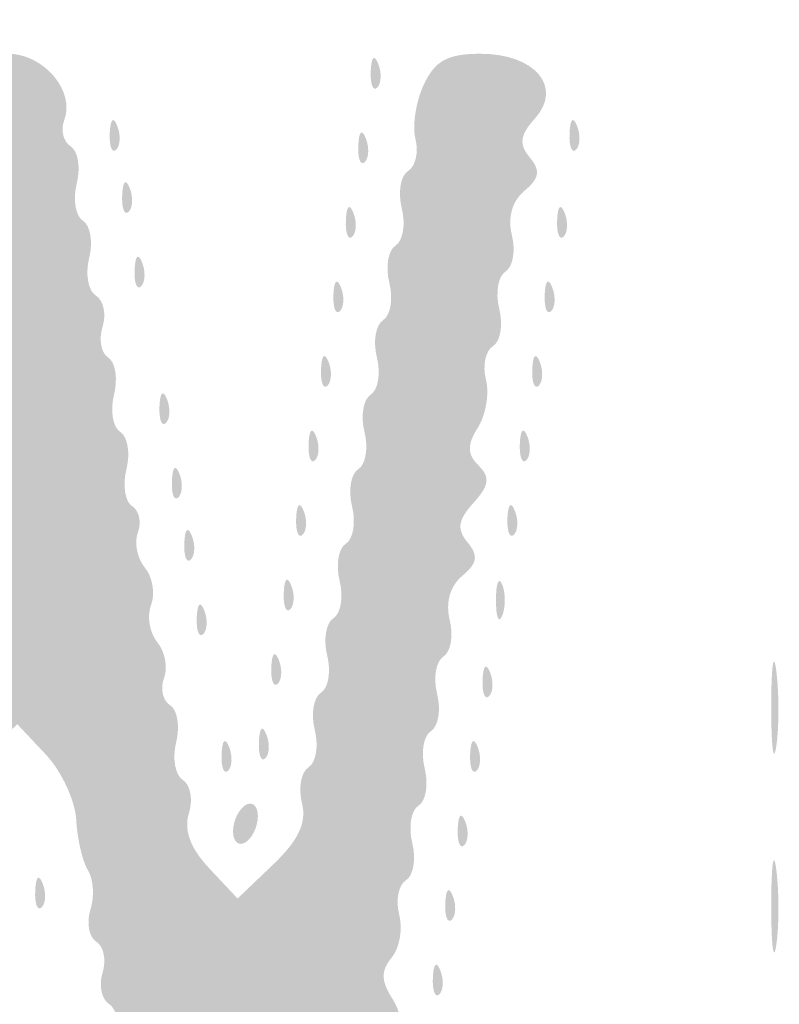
# Model space of a CAD drawing. Header units: inches. Extents: x -0.5 to 0.5, y -0.25 to 0.25.
# Tile 8 of 11: x 0.0659 to 0.122, y 0.0757 to 0.1484. Entities that reach past the tile are written whole.
import ezdxf

# ---------------------------------------------------------------- set-up
doc = ezdxf.new("R2010")
doc.units = ezdxf.units.IN
doc.header["$MEASUREMENT"] = 0

msp = doc.modelspace()

# ---------------------------------------------------------------- hatches: boundary and pattern name
h = msp.add_hatch(color=7)
edge = h.paths.add_edge_path()
edge.add_spline(control_points=[(-0.465222, -0.249081), (-0.472662, -0.247598), (-0.482973, -0.242491), (-0.486813, -0.238387), (-0.490572, -0.23437), (-0.49569, -0.226856), (-0.497025, -0.223394), (-0.499893, -0.215956), (-0.5, -0.207898), (-0.5, 0.000939), (-0.5, 0.207199), (-0.499962, 0.211781), (-0.498202, 0.218664), (-0.495931, 0.227543), (-0.493097, 0.232374), (-0.486429, 0.238734), (-0.480047, 0.244822), (-0.477234, 0.246351), (-0.468148, 0.248675), (-0.461286, 0.25043), (-0.453751, 0.250459), (0.000736, 0.250459)], knot_values=[0, 0, 0, 0, 1, 1, 1, 2, 2, 2, 3, 3, 3, 4, 4, 4, 5, 5, 5, 6, 6, 6, 7, 7, 7, 7], degree=3, periodic=0)
edge.add_line((0.000736, 0.250459), (0.462646, 0.250459))
edge.add_line((0.462646, 0.250459), (0.469167, 0.248534))
edge.add_spline(control_points=[(0.469167, 0.248534), (0.477304, 0.246133), (0.480816, 0.244087), (0.486968, 0.238164), (0.493227, 0.232137), (0.495977, 0.227363), (0.498202, 0.218664), (0.499962, 0.211781), (0.5, 0.2072), (0.5, 0.001075), (0.5, -0.148444), (0.499706, -0.211233), (0.498986, -0.215521), (0.497, -0.227344), (0.488501, -0.238784), (0.477247, -0.244783), (0.465739, -0.250916), (0.504116, -0.250467), (-0.000769, -0.250373), (-0.375409, -0.250302), (-0.460279, -0.250066), (-0.465222, -0.249081)], knot_values=[0, 0, 0, 0, 1, 1, 1, 2, 2, 2, 3, 3, 3, 4, 4, 4, 5, 5, 5, 6, 6, 6, 7, 7, 7, 7], degree=3, periodic=0)
edge = h.paths.add_edge_path(flags=0)
edge.add_spline(control_points=[(0.464626, -0.247287), (0.472663, -0.245749), (0.481088, -0.241589), (0.486186, -0.236642), (0.491251, -0.231727), (0.495949, -0.222677), (0.497151, -0.215521), (0.497871, -0.211233), (0.498165, -0.148444), (0.498165, 0.001075), (0.498165, 0.2072), (0.498127, 0.211781), (0.496367, 0.218664), (0.494223, 0.227048), (0.491382, 0.232166), (0.486053, 0.237244), (0.480794, 0.242257), (0.476973, 0.244396), (0.469167, 0.2467)], knot_values=[0, 0, 0, 0, 1, 1, 1, 2, 2, 2, 3, 3, 3, 4, 4, 4, 5, 5, 5, 6, 6, 6, 6], degree=3, periodic=0)
edge.add_line((0.469167, 0.2467), (0.462646, 0.248624))
edge.add_line((0.462646, 0.248624), (0.000736, 0.248624))
edge.add_spline(control_points=[(0.000736, 0.248624), (-0.453751, 0.248624), (-0.461286, 0.248595), (-0.468148, 0.24684), (-0.476915, 0.244598), (-0.479912, 0.243044), (-0.485435, 0.237878), (-0.491205, 0.232481), (-0.494163, 0.227282), (-0.496367, 0.218664), (-0.498127, 0.211781), (-0.498165, 0.207199), (-0.498165, 0.000939), (-0.498165, -0.207898), (-0.498058, -0.215956), (-0.49519, -0.223394), (-0.494029, -0.226404), (-0.488972, -0.234063), (-0.485891, -0.237478), (-0.482959, -0.240728), (-0.472042, -0.245887), (-0.465222, -0.247246), (-0.460279, -0.248231), (-0.375409, -0.248467), (-0.000769, -0.248538), (0.397228, -0.248612), (0.458558, -0.248448), (0.464626, -0.247287)], knot_values=[0, 0, 0, 0, 1, 1, 1, 2, 2, 2, 3, 3, 3, 4, 4, 4, 5, 5, 5, 6, 6, 6, 7, 7, 7, 8, 8, 8, 9, 9, 9, 9], degree=3, periodic=0)
h = msp.add_hatch(color=7)
edge = h.paths.add_edge_path()
edge.add_spline(control_points=[(0.044661, 0.036594), (0.04491, 0.037546), (0.044664, 0.038603), (0.044113, 0.038944), (0.043563, 0.039284), (0.043347, 0.040496), (0.043634, 0.041638), (0.043959, 0.042936), (0.043612, 0.044164), (0.042708, 0.044915), (0.041563, 0.045865), (0.041491, 0.046391), (0.042365, 0.047444), (0.043191, 0.04844), (0.043209, 0.049187), (0.042434, 0.050427), (0.041866, 0.051338), (0.041617, 0.052909), (0.041881, 0.053919), (0.042146, 0.05493), (0.041911, 0.056035), (0.041361, 0.056375), (0.040811, 0.056715), (0.040595, 0.057927), (0.040881, 0.059069), (0.041207, 0.060367), (0.04086, 0.061595), (0.039956, 0.062346), (0.038843, 0.06327), (0.038753, 0.063839), (0.039565, 0.064818), (0.040376, 0.065795), (0.040276, 0.06647), (0.03913, 0.067736), (0.037963, 0.069025), (0.037881, 0.069624), (0.038751, 0.070494), (0.039601, 0.071344), (0.039612, 0.072007), (0.038797, 0.073312), (0.038211, 0.07425), (0.037947, 0.075845), (0.038212, 0.076855), (0.038476, 0.077865), (0.038242, 0.07897), (0.037691, 0.07931), (0.037141, 0.079651), (0.036925, 0.080863), (0.037212, 0.082005), (0.037532, 0.083282), (0.037196, 0.084526), (0.036339, 0.085238), (0.035242, 0.086148), (0.035169, 0.086754), (0.035995, 0.088077), (0.036784, 0.089341), (0.036784, 0.090075), (0.035992, 0.091028), (0.035413, 0.091726), (0.035164, 0.093158), (0.035439, 0.09421), (0.035715, 0.095262), (0.035489, 0.096402), (0.034939, 0.096742), (0.034389, 0.097082), (0.034173, 0.098294), (0.034459, 0.099436), (0.03478, 0.100713), (0.034444, 0.101958), (0.033586, 0.102669), (0.03249, 0.103579), (0.032416, 0.104185), (0.033243, 0.105508), (0.034032, 0.106772), (0.034031, 0.107506), (0.03324, 0.108459), (0.032661, 0.109157), (0.032412, 0.110589), (0.032687, 0.111641), (0.032962, 0.112694), (0.032737, 0.113833), (0.032187, 0.114173), (0.031636, 0.114513), (0.03142, 0.115726), (0.031707, 0.116867), (0.032028, 0.118145), (0.031692, 0.119389), (0.030834, 0.1201), (0.029737, 0.12101), (0.029664, 0.121616), (0.03049, 0.12294), (0.03128, 0.124204), (0.031279, 0.124937), (0.030488, 0.125891), (0.029909, 0.126589), (0.02966, 0.128021), (0.029935, 0.129073), (0.03021, 0.130125), (0.029985, 0.131264), (0.029434, 0.131604), (0.028884, 0.131944), (0.028668, 0.133157), (0.028955, 0.134299), (0.029275, 0.135576), (0.028939, 0.13682), (0.028082, 0.137532), (0.026977, 0.138449), (0.026909, 0.139042), (0.027753, 0.140394), (0.028612, 0.14177), (0.028488, 0.142463), (0.027111, 0.143985), (0.02541, 0.145865), (0.02542, 0.145872), (0.030021, 0.145872), (0.035078, 0.145872), (0.036908, 0.144581), (0.03612, 0.14157), (0.035845, 0.140517), (0.03607, 0.139378), (0.036621, 0.139038), (0.037171, 0.138698), (0.03738, 0.137458), (0.037085, 0.136282), (0.03679, 0.135107), (0.036996, 0.133868), (0.037544, 0.13353), (0.038091, 0.133192), (0.038304, 0.131981), (0.038018, 0.130839), (0.037697, 0.129562), (0.038033, 0.128318), (0.038891, 0.127606), (0.039987, 0.126696), (0.040061, 0.12609), (0.039234, 0.124767), (0.038445, 0.123503), (0.038446, 0.122769), (0.039237, 0.121816), (0.039816, 0.121118), (0.040065, 0.119686), (0.03979, 0.118634), (0.039515, 0.117582), (0.03974, 0.116443), (0.04029, 0.116102), (0.040841, 0.115762), (0.041057, 0.11455), (0.04077, 0.113408), (0.04045, 0.112131), (0.040785, 0.110887), (0.041643, 0.110175), (0.04274, 0.109265), (0.042813, 0.108659), (0.041987, 0.107336), (0.041197, 0.106072), (0.041198, 0.105338), (0.041989, 0.104385), (0.042569, 0.103687), (0.042817, 0.102255), (0.042542, 0.101203), (0.042267, 0.10015), (0.042492, 0.099011), (0.043043, 0.098671), (0.043593, 0.098331), (0.043802, 0.097091), (0.043507, 0.095915), (0.043212, 0.09474), (0.043418, 0.093501), (0.043966, 0.093163), (0.044513, 0.092825), (0.044731, 0.091634), (0.044451, 0.090516), (0.044092, 0.089088), (0.044637, 0.087829), (0.046282, 0.086284)], knot_values=[0, 0, 0, 0, 1, 1, 1, 2, 2, 2, 3, 3, 3, 4, 4, 4, 5, 5, 5, 6, 6, 6, 7, 7, 7, 8, 8, 8, 9, 9, 9, 10, 10, 10, 11, 11, 11, 12, 12, 12, 13, 13, 13, 14, 14, 14, 15, 15, 15, 16, 16, 16, 17, 17, 17, 18, 18, 18, 19, 19, 19, 20, 20, 20, 21, 21, 21, 22, 22, 22, 23, 23, 23, 24, 24, 24, 25, 25, 25, 26, 26, 26, 27, 27, 27, 28, 28, 28, 29, 29, 29, 30, 30, 30, 31, 31, 31, 32, 32, 32, 33, 33, 33, 34, 34, 34, 35, 35, 35, 36, 36, 36, 37, 37, 37, 38, 38, 38, 39, 39, 39, 40, 40, 40, 41, 41, 41, 42, 42, 42, 43, 43, 43, 44, 44, 44, 45, 45, 45, 46, 46, 46, 47, 47, 47, 48, 48, 48, 49, 49, 49, 50, 50, 50, 51, 51, 51, 52, 52, 52, 53, 53, 53, 54, 54, 54, 55, 55, 55, 56, 56, 56, 57, 57, 57, 58, 58, 58, 58], degree=3, periodic=0)
edge.add_line((0.046282, 0.086284), (0.048624, 0.084084))
edge.add_line((0.048624, 0.084084), (0.050926, 0.086247))
edge.add_spline(control_points=[(0.050926, 0.086247), (0.052351, 0.087585), (0.053036, 0.089015), (0.052723, 0.089999), (0.052446, 0.090873), (0.052682, 0.091875), (0.053248, 0.092225), (0.053814, 0.092575), (0.054036, 0.093822), (0.053741, 0.094998), (0.053446, 0.096173), (0.053647, 0.097409), (0.054188, 0.097743), (0.054728, 0.098077), (0.054929, 0.098981), (0.054634, 0.09975), (0.054338, 0.10052), (0.054563, 0.101712), (0.055133, 0.102398), (0.055702, 0.103085), (0.055934, 0.104258), (0.055647, 0.105005), (0.055361, 0.105752), (0.055554, 0.106628), (0.056078, 0.106951), (0.056601, 0.107275), (0.056788, 0.108501), (0.056493, 0.109677), (0.056198, 0.110852), (0.056388, 0.112081), (0.056915, 0.112406), (0.057442, 0.112732), (0.057633, 0.113755), (0.057339, 0.114679), (0.057046, 0.115603), (0.057269, 0.116646), (0.057835, 0.116995), (0.058401, 0.117345), (0.058623, 0.118593), (0.058328, 0.119769), (0.058033, 0.120944), (0.058234, 0.122179), (0.058775, 0.122514), (0.059316, 0.122848), (0.059516, 0.123751), (0.059221, 0.124521), (0.058926, 0.125291), (0.05915, 0.126482), (0.05972, 0.127169), (0.06029, 0.127855), (0.060521, 0.129028), (0.060234, 0.129775), (0.059948, 0.130523), (0.060141, 0.131399), (0.060665, 0.131722), (0.061188, 0.132046), (0.061375, 0.133272), (0.06108, 0.134448), (0.060785, 0.135623), (0.060994, 0.136863), (0.061544, 0.137203), (0.062095, 0.137543), (0.062342, 0.1386), (0.062093, 0.139552), (0.061844, 0.140504), (0.06205, 0.141536), (0.062551, 0.141846), (0.063053, 0.142155), (0.063259, 0.143188), (0.06301, 0.14414), (0.06265, 0.145517), (0.063058, 0.145872), (0.065003, 0.145872), (0.067674, 0.145872), (0.070018, 0.143117), (0.069189, 0.140955), (0.06891, 0.140229), (0.069125, 0.139362), (0.069666, 0.139027), (0.070206, 0.138693), (0.070408, 0.137458), (0.070113, 0.136282), (0.069817, 0.135107), (0.070024, 0.133868), (0.070571, 0.13353), (0.071119, 0.133192), (0.071325, 0.131953), (0.07103, 0.130778), (0.070735, 0.129602), (0.070957, 0.128354), (0.071523, 0.128005), (0.072089, 0.127655), (0.072312, 0.126612), (0.072018, 0.125688), (0.071725, 0.124764), (0.071916, 0.123741), (0.072443, 0.123415), (0.07297, 0.12309), (0.07316, 0.121862), (0.072865, 0.120686), (0.07257, 0.119511), (0.072776, 0.118272), (0.073324, 0.117934), (0.073871, 0.117596), (0.074077, 0.116357), (0.073782, 0.115181), (0.073487, 0.114006), (0.073674, 0.11278), (0.074198, 0.112456), (0.074721, 0.112133), (0.074915, 0.111257), (0.074628, 0.110509), (0.074341, 0.109762), (0.074573, 0.108589), (0.075143, 0.107903), (0.075712, 0.107216), (0.075919, 0.105978), (0.075601, 0.10515), (0.075284, 0.104323), (0.07549, 0.103085), (0.07606, 0.102398), (0.07663, 0.101712), (0.076854, 0.10052), (0.076559, 0.09975), (0.076263, 0.098981), (0.076464, 0.098077), (0.077005, 0.097743), (0.077546, 0.097409), (0.077747, 0.096173), (0.077452, 0.094998), (0.077157, 0.093822), (0.077379, 0.092575), (0.077945, 0.092225), (0.078511, 0.091875), (0.078712, 0.090763), (0.078391, 0.089753), (0.078001, 0.088523), (0.078498, 0.087183), (0.079899, 0.085692)], knot_values=[0, 0, 0, 0, 1, 1, 1, 2, 2, 2, 3, 3, 3, 4, 4, 4, 5, 5, 5, 6, 6, 6, 7, 7, 7, 8, 8, 8, 9, 9, 9, 10, 10, 10, 11, 11, 11, 12, 12, 12, 13, 13, 13, 14, 14, 14, 15, 15, 15, 16, 16, 16, 17, 17, 17, 18, 18, 18, 19, 19, 19, 20, 20, 20, 21, 21, 21, 22, 22, 22, 23, 23, 23, 24, 24, 24, 25, 25, 25, 26, 26, 26, 27, 27, 27, 28, 28, 28, 29, 29, 29, 30, 30, 30, 31, 31, 31, 32, 32, 32, 33, 33, 33, 34, 34, 34, 35, 35, 35, 36, 36, 36, 37, 37, 37, 38, 38, 38, 39, 39, 39, 40, 40, 40, 41, 41, 41, 42, 42, 42, 43, 43, 43, 44, 44, 44, 45, 45, 45, 46, 46, 46, 46], degree=3, periodic=0)
edge.add_line((0.079899, 0.085692), (0.081989, 0.083467))
edge.add_line((0.081989, 0.083467), (0.084618, 0.085985))
edge.add_spline(control_points=[(0.084618, 0.085985), (0.086499, 0.087787), (0.087102, 0.089079), (0.086739, 0.090526), (0.08646, 0.091638), (0.08668, 0.092825), (0.087227, 0.093163), (0.087774, 0.093501), (0.087981, 0.09474), (0.087686, 0.095915), (0.087391, 0.097091), (0.087597, 0.098329), (0.088144, 0.098668), (0.088692, 0.099006), (0.088898, 0.100245), (0.088603, 0.10142), (0.088308, 0.102596), (0.088514, 0.103834), (0.089062, 0.104172), (0.089609, 0.104511), (0.089816, 0.105749), (0.089521, 0.106925), (0.089225, 0.1081), (0.089432, 0.109339), (0.089979, 0.109677), (0.090527, 0.110015), (0.090733, 0.111254), (0.090438, 0.112429), (0.090143, 0.113605), (0.090349, 0.114843), (0.090897, 0.115181), (0.091444, 0.11552), (0.09165, 0.116758), (0.091355, 0.117934), (0.09106, 0.119109), (0.091267, 0.120348), (0.091814, 0.120686), (0.092361, 0.121024), (0.092568, 0.122263), (0.092273, 0.123438), (0.091978, 0.124614), (0.092184, 0.125852), (0.092732, 0.126191), (0.093279, 0.126529), (0.093485, 0.127767), (0.09319, 0.128943), (0.092895, 0.130118), (0.093102, 0.131357), (0.093649, 0.131695), (0.094196, 0.132034), (0.094403, 0.133272), (0.094108, 0.134448), (0.093813, 0.135623), (0.094022, 0.136863), (0.094572, 0.137203), (0.095122, 0.137543), (0.095369, 0.138601), (0.09512, 0.139552), (0.094871, 0.140504), (0.095145, 0.142312), (0.095728, 0.14357), (0.096552, 0.145347), (0.097483, 0.145859), (0.099899, 0.145864), (0.103947, 0.145874), (0.10603, 0.143398), (0.103932, 0.141072), (0.102832, 0.139854), (0.102745, 0.139188), (0.103554, 0.138212), (0.104367, 0.137234), (0.104276, 0.136664), (0.103163, 0.13574), (0.102259, 0.13499), (0.101912, 0.133761), (0.102238, 0.132464), (0.102525, 0.131322), (0.102311, 0.130111), (0.101764, 0.129773), (0.101217, 0.129434), (0.10101, 0.128196), (0.101305, 0.12702), (0.1016, 0.125845), (0.101391, 0.124605), (0.100841, 0.124265), (0.10029, 0.123924), (0.100056, 0.122819), (0.100321, 0.121809), (0.100585, 0.120799), (0.100321, 0.119204), (0.099735, 0.118266), (0.09892, 0.116961), (0.098931, 0.116298), (0.099781, 0.115448), (0.100651, 0.114578), (0.100569, 0.11398), (0.099402, 0.11269), (0.098256, 0.111424), (0.098156, 0.11075), (0.098967, 0.109772), (0.099779, 0.108793), (0.099689, 0.108224), (0.098576, 0.1073), (0.097672, 0.10655), (0.097325, 0.105321), (0.097651, 0.104023), (0.097937, 0.102882), (0.097724, 0.101671), (0.097177, 0.101332), (0.096629, 0.100994), (0.096423, 0.099755), (0.096718, 0.09858), (0.097013, 0.097404), (0.096807, 0.096166), (0.096259, 0.095828), (0.095712, 0.095489), (0.095506, 0.094251), (0.095801, 0.093075), (0.096096, 0.0919), (0.095889, 0.090661), (0.095342, 0.090323), (0.094795, 0.089985), (0.094588, 0.088746), (0.094883, 0.087571), (0.095178, 0.086395), (0.094969, 0.085155), (0.094419, 0.084815), (0.093868, 0.084475), (0.093643, 0.083336), (0.093918, 0.082284), (0.094194, 0.081232), (0.093945, 0.0798), (0.093365, 0.079102), (0.092574, 0.078148), (0.092573, 0.077415), (0.093363, 0.076151), (0.094189, 0.074827), (0.094116, 0.074222), (0.093019, 0.073311), (0.092162, 0.0726), (0.091826, 0.071356), (0.092146, 0.070078), (0.092433, 0.068937), (0.092219, 0.067726), (0.091672, 0.067387), (0.091125, 0.067049), (0.090918, 0.065811), (0.091213, 0.064635), (0.091508, 0.06346), (0.091302, 0.062221), (0.090755, 0.061883), (0.090207, 0.061544), (0.090001, 0.060306), (0.090296, 0.05913), (0.090591, 0.057955), (0.090382, 0.056715), (0.089832, 0.056375), (0.089281, 0.056035), (0.089047, 0.05493), (0.089311, 0.053919), (0.089576, 0.052909), (0.089312, 0.051314), (0.088726, 0.050376), (0.087911, 0.049071), (0.087922, 0.048408), (0.088772, 0.047558), (0.089642, 0.046688), (0.08956, 0.04609), (0.088393, 0.0448), (0.087247, 0.043534), (0.087147, 0.04286), (0.087958, 0.041882), (0.08877, 0.040903), (0.088679, 0.040333), (0.087562, 0.039406), (0.086764, 0.038744), (0.086307, 0.03745), (0.086548, 0.036532), (0.086931, 0.035065), (0.086364, 0.034862), (0.081882, 0.034862), (0.07687, 0.034862), (0.076809, 0.034894), (0.078409, 0.036663), (0.079486, 0.037852), (0.079796, 0.03902), (0.079324, 0.040103), (0.078931, 0.041005), (0.0787, 0.04229), (0.07881, 0.042958), (0.078921, 0.043626), (0.078566, 0.044709), (0.078022, 0.045365), (0.077478, 0.04602), (0.077274, 0.047186), (0.07757, 0.047956), (0.077865, 0.048726), (0.077664, 0.049629), (0.077123, 0.049963), (0.076583, 0.050298), (0.076381, 0.051533), (0.076676, 0.052708), (0.076972, 0.053884), (0.07675, 0.055132), (0.076184, 0.055482), (0.075618, 0.055832), (0.075395, 0.056874), (0.075688, 0.057798), (0.075981, 0.058722), (0.07579, 0.059745), (0.075263, 0.060071), (0.074736, 0.060396), (0.074547, 0.061625), (0.074842, 0.0628), (0.075137, 0.063976), (0.074915, 0.065224), (0.074349, 0.065573), (0.073783, 0.065923), (0.07356, 0.066966), (0.073853, 0.06789), (0.074147, 0.068814), (0.073955, 0.069837), (0.073428, 0.070163), (0.072901, 0.070488), (0.072712, 0.071716), (0.073007, 0.072892), (0.073302, 0.074067), (0.07308, 0.075315), (0.072514, 0.075665), (0.071948, 0.076015), (0.071725, 0.077057), (0.072018, 0.077982), (0.072312, 0.078906), (0.072105, 0.079938), (0.07156, 0.080275), (0.071014, 0.080612), (0.070817, 0.081676), (0.071123, 0.082638), (0.071428, 0.0836), (0.071349, 0.084907), (0.070948, 0.085542), (0.070546, 0.086177), (0.070153, 0.087859), (0.070075, 0.089279), (0.069997, 0.090699), (0.068987, 0.092869), (0.06783, 0.094101)], knot_values=[0, 0, 0, 0, 1, 1, 1, 2, 2, 2, 3, 3, 3, 4, 4, 4, 5, 5, 5, 6, 6, 6, 7, 7, 7, 8, 8, 8, 9, 9, 9, 10, 10, 10, 11, 11, 11, 12, 12, 12, 13, 13, 13, 14, 14, 14, 15, 15, 15, 16, 16, 16, 17, 17, 17, 18, 18, 18, 19, 19, 19, 20, 20, 20, 21, 21, 21, 22, 22, 22, 23, 23, 23, 24, 24, 24, 25, 25, 25, 26, 26, 26, 27, 27, 27, 28, 28, 28, 29, 29, 29, 30, 30, 30, 31, 31, 31, 32, 32, 32, 33, 33, 33, 34, 34, 34, 35, 35, 35, 36, 36, 36, 37, 37, 37, 38, 38, 38, 39, 39, 39, 40, 40, 40, 41, 41, 41, 42, 42, 42, 43, 43, 43, 44, 44, 44, 45, 45, 45, 46, 46, 46, 47, 47, 47, 48, 48, 48, 49, 49, 49, 50, 50, 50, 51, 51, 51, 52, 52, 52, 53, 53, 53, 54, 54, 54, 55, 55, 55, 56, 56, 56, 57, 57, 57, 58, 58, 58, 59, 59, 59, 60, 60, 60, 61, 61, 61, 62, 62, 62, 63, 63, 63, 64, 64, 64, 65, 65, 65, 66, 66, 66, 67, 67, 67, 68, 68, 68, 69, 69, 69, 70, 70, 70, 71, 71, 71, 72, 72, 72, 73, 73, 73, 74, 74, 74, 75, 75, 75, 76, 76, 76, 77, 77, 77, 78, 78, 78, 79, 79, 79, 80, 80, 80, 81, 81, 81, 82, 82, 82, 82], degree=3, periodic=0)
edge.add_line((0.06783, 0.094101), (0.065726, 0.096341))
edge.add_line((0.065726, 0.096341), (0.063588, 0.094333))
edge.add_spline(control_points=[(0.063588, 0.094333), (0.062289, 0.093112), (0.061649, 0.091702), (0.061955, 0.090735), (0.062233, 0.089861), (0.062014, 0.088869), (0.061468, 0.088532), (0.060922, 0.088195), (0.060716, 0.087163), (0.061009, 0.086239), (0.061303, 0.085314), (0.061079, 0.084272), (0.060513, 0.083922), (0.059947, 0.083572), (0.059726, 0.082324), (0.060021, 0.081149), (0.060316, 0.079973), (0.060126, 0.078745), (0.059599, 0.078419), (0.059072, 0.078094), (0.058881, 0.077071), (0.059174, 0.076147), (0.059468, 0.075223), (0.059245, 0.07418), (0.058679, 0.07383), (0.058113, 0.073481), (0.057891, 0.072233), (0.058186, 0.071057), (0.058481, 0.069882), (0.058291, 0.068653), (0.057764, 0.068328), (0.057237, 0.068002), (0.057046, 0.066979), (0.057339, 0.066055), (0.057633, 0.065131), (0.05741, 0.064088), (0.056844, 0.063739), (0.056278, 0.063389), (0.056056, 0.062141), (0.056351, 0.060965), (0.056646, 0.05979), (0.056456, 0.058562), (0.055929, 0.058236), (0.055402, 0.05791), (0.055211, 0.056888), (0.055505, 0.055963), (0.055798, 0.055039), (0.055575, 0.053997), (0.055009, 0.053647), (0.054443, 0.053297), (0.054221, 0.052049), (0.054516, 0.050874), (0.054811, 0.049698), (0.054621, 0.04847), (0.054094, 0.048144), (0.053568, 0.047818), (0.053376, 0.046796), (0.05367, 0.045872), (0.053963, 0.044947), (0.05374, 0.043905), (0.053174, 0.043555), (0.052608, 0.043205), (0.052386, 0.041957), (0.052681, 0.040782), (0.052976, 0.039606), (0.052775, 0.038371), (0.052234, 0.038037), (0.051694, 0.037703), (0.051473, 0.036852), (0.051744, 0.036146), (0.052119, 0.035167), (0.051284, 0.034862), (0.048222, 0.034862), (0.04474, 0.034862), (0.044268, 0.035092), (0.044661, 0.036594)], knot_values=[0, 0, 0, 0, 1, 1, 1, 2, 2, 2, 3, 3, 3, 4, 4, 4, 5, 5, 5, 6, 6, 6, 7, 7, 7, 8, 8, 8, 9, 9, 9, 10, 10, 10, 11, 11, 11, 12, 12, 12, 13, 13, 13, 14, 14, 14, 15, 15, 15, 16, 16, 16, 17, 17, 17, 18, 18, 18, 19, 19, 19, 20, 20, 20, 21, 21, 21, 22, 22, 22, 23, 23, 23, 24, 24, 24, 25, 25, 25, 25], degree=3, periodic=0)
h = msp.add_hatch(color=7)
edge = h.paths.add_edge_path()
edge.add_spline(control_points=[(0.091816, 0.144572), (0.09186, 0.145641), (0.092077, 0.145858), (0.09237, 0.145126), (0.092635, 0.144464), (0.092602, 0.143673), (0.092297, 0.143368), (0.091993, 0.143063), (0.091776, 0.143605), (0.091816, 0.144572)], knot_values=[0, 0, 0, 0, 1, 1, 1, 2, 2, 2, 3, 3, 3, 3], degree=3, periodic=0)
h = msp.add_hatch(color=7)
edge = h.paths.add_edge_path()
edge.add_spline(control_points=[(0.072549, 0.139985), (0.072594, 0.141053), (0.072811, 0.141271), (0.073104, 0.140539), (0.073369, 0.139877), (0.073336, 0.139085), (0.073031, 0.138781), (0.072726, 0.138476), (0.07251, 0.139018), (0.072549, 0.139985)], knot_values=[0, 0, 0, 0, 1, 1, 1, 2, 2, 2, 3, 3, 3, 3], degree=3, periodic=0)
h = msp.add_hatch(color=7)
edge = h.paths.add_edge_path()
edge.add_spline(control_points=[(0.106494, 0.139985), (0.106538, 0.141053), (0.106756, 0.141271), (0.107049, 0.140539), (0.107314, 0.139877), (0.107281, 0.139085), (0.106976, 0.138781), (0.106671, 0.138476), (0.106455, 0.139018), (0.106494, 0.139985)], knot_values=[0, 0, 0, 0, 1, 1, 1, 2, 2, 2, 3, 3, 3, 3], degree=3, periodic=0)
h = msp.add_hatch(color=7)
edge = h.paths.add_edge_path()
edge.add_spline(control_points=[(0.090898, 0.139067), (0.090942, 0.140136), (0.09116, 0.140353), (0.091452, 0.139622), (0.091717, 0.138959), (0.091685, 0.138168), (0.09138, 0.137863), (0.091075, 0.137558), (0.090858, 0.1381), (0.090898, 0.139067)], knot_values=[0, 0, 0, 0, 1, 1, 1, 2, 2, 2, 3, 3, 3, 3], degree=3, periodic=0)
h = msp.add_hatch(color=7)
edge = h.paths.add_edge_path()
edge.add_spline(control_points=[(0.073467, 0.135398), (0.073511, 0.136466), (0.073728, 0.136684), (0.074021, 0.135952), (0.074286, 0.13529), (0.074254, 0.134498), (0.073949, 0.134193), (0.073644, 0.133889), (0.073427, 0.13443), (0.073467, 0.135398)], knot_values=[0, 0, 0, 0, 1, 1, 1, 2, 2, 2, 3, 3, 3, 3], degree=3, periodic=0)
h = msp.add_hatch(color=7)
edge = h.paths.add_edge_path()
edge.add_spline(control_points=[(0.089981, 0.133563), (0.090025, 0.134631), (0.090242, 0.134849), (0.090535, 0.134117), (0.0908, 0.133455), (0.090767, 0.132663), (0.090463, 0.132359), (0.090158, 0.132054), (0.089941, 0.132596), (0.089981, 0.133563)], knot_values=[0, 0, 0, 0, 1, 1, 1, 2, 2, 2, 3, 3, 3, 3], degree=3, periodic=0)
h = msp.add_hatch(color=7)
edge = h.paths.add_edge_path()
edge.add_spline(control_points=[(0.105577, 0.133563), (0.105621, 0.134631), (0.105838, 0.134849), (0.106131, 0.134117), (0.106396, 0.133455), (0.106364, 0.132663), (0.106059, 0.132359), (0.105754, 0.132054), (0.105537, 0.132596), (0.105577, 0.133563)], knot_values=[0, 0, 0, 0, 1, 1, 1, 2, 2, 2, 3, 3, 3, 3], degree=3, periodic=0)
h = msp.add_hatch(color=7)
edge = h.paths.add_edge_path()
edge.add_spline(control_points=[(0.074384, 0.129893), (0.074428, 0.130962), (0.074646, 0.131179), (0.074939, 0.130447), (0.075204, 0.129785), (0.075171, 0.128994), (0.074866, 0.128689), (0.074561, 0.128384), (0.074345, 0.128926), (0.074384, 0.129893)], knot_values=[0, 0, 0, 0, 1, 1, 1, 2, 2, 2, 3, 3, 3, 3], degree=3, periodic=0)
h = msp.add_hatch(color=7)
edge = h.paths.add_edge_path()
edge.add_spline(control_points=[(0.089063, 0.128058), (0.089107, 0.129127), (0.089325, 0.129344), (0.089618, 0.128612), (0.089883, 0.12795), (0.08985, 0.127159), (0.089545, 0.126854), (0.08924, 0.126549), (0.089023, 0.127091), (0.089063, 0.128058)], knot_values=[0, 0, 0, 0, 1, 1, 1, 2, 2, 2, 3, 3, 3, 3], degree=3, periodic=0)
h = msp.add_hatch(color=7)
edge = h.paths.add_edge_path()
edge.add_spline(control_points=[(0.10466, 0.128058), (0.104704, 0.129127), (0.104921, 0.129344), (0.105214, 0.128612), (0.105479, 0.12795), (0.105446, 0.127159), (0.105141, 0.126854), (0.104837, 0.126549), (0.10462, 0.127091), (0.10466, 0.128058)], knot_values=[0, 0, 0, 0, 1, 1, 1, 2, 2, 2, 3, 3, 3, 3], degree=3, periodic=0)
h = msp.add_hatch(color=7)
edge = h.paths.add_edge_path()
edge.add_spline(control_points=[(0.088146, 0.122554), (0.08819, 0.123622), (0.088407, 0.12384), (0.0887, 0.123108), (0.088965, 0.122446), (0.088933, 0.121654), (0.088628, 0.121349), (0.088323, 0.121045), (0.088106, 0.121586), (0.088146, 0.122554)], knot_values=[0, 0, 0, 0, 1, 1, 1, 2, 2, 2, 3, 3, 3, 3], degree=3, periodic=0)
h = msp.add_hatch(color=7)
edge = h.paths.add_edge_path()
edge.add_spline(control_points=[(0.103742, 0.122554), (0.103786, 0.123622), (0.104004, 0.12384), (0.104296, 0.123108), (0.104561, 0.122446), (0.104529, 0.121654), (0.104224, 0.121349), (0.103919, 0.121045), (0.103702, 0.121586), (0.103742, 0.122554)], knot_values=[0, 0, 0, 0, 1, 1, 1, 2, 2, 2, 3, 3, 3, 3], degree=3, periodic=0)
h = msp.add_hatch(color=7)
edge = h.paths.add_edge_path()
edge.add_spline(control_points=[(0.076219, 0.119801), (0.076263, 0.12087), (0.076481, 0.121087), (0.076773, 0.120356), (0.077039, 0.119693), (0.077006, 0.118902), (0.076701, 0.118597), (0.076396, 0.118292), (0.076179, 0.118834), (0.076219, 0.119801)], knot_values=[0, 0, 0, 0, 1, 1, 1, 2, 2, 2, 3, 3, 3, 3], degree=3, periodic=0)
h = msp.add_hatch(color=7)
edge = h.paths.add_edge_path()
edge.add_spline(control_points=[(0.087228, 0.117049), (0.087272, 0.118118), (0.08749, 0.118335), (0.087783, 0.117603), (0.088048, 0.116941), (0.088015, 0.11615), (0.08771, 0.115845), (0.087405, 0.11554), (0.087189, 0.116082), (0.087228, 0.117049)], knot_values=[0, 0, 0, 0, 1, 1, 1, 2, 2, 2, 3, 3, 3, 3], degree=3, periodic=0)
h = msp.add_hatch(color=7)
edge = h.paths.add_edge_path()
edge.add_spline(control_points=[(0.102825, 0.117049), (0.102869, 0.118118), (0.103086, 0.118335), (0.103379, 0.117603), (0.103644, 0.116941), (0.103611, 0.11615), (0.103307, 0.115845), (0.103002, 0.11554), (0.102785, 0.116082), (0.102825, 0.117049)], knot_values=[0, 0, 0, 0, 1, 1, 1, 2, 2, 2, 3, 3, 3, 3], degree=3, periodic=0)
h = msp.add_hatch(color=7)
edge = h.paths.add_edge_path()
edge.add_spline(control_points=[(0.077137, 0.114297), (0.077181, 0.115365), (0.077398, 0.115583), (0.077691, 0.114851), (0.077956, 0.114189), (0.077923, 0.113397), (0.077619, 0.113093), (0.077314, 0.112788), (0.077097, 0.11333), (0.077137, 0.114297)], knot_values=[0, 0, 0, 0, 1, 1, 1, 2, 2, 2, 3, 3, 3, 3], degree=3, periodic=0)
h = msp.add_hatch(color=7)
edge = h.paths.add_edge_path()
edge.add_spline(control_points=[(0.086311, 0.111544), (0.086355, 0.112613), (0.086572, 0.11283), (0.086865, 0.112099), (0.08713, 0.111436), (0.087098, 0.110645), (0.086793, 0.11034), (0.086488, 0.110035), (0.086271, 0.110577), (0.086311, 0.111544)], knot_values=[0, 0, 0, 0, 1, 1, 1, 2, 2, 2, 3, 3, 3, 3], degree=3, periodic=0)
h = msp.add_hatch(color=7)
edge = h.paths.add_edge_path()
edge.add_spline(control_points=[(0.101907, 0.111544), (0.101951, 0.112613), (0.102169, 0.11283), (0.102462, 0.112099), (0.102727, 0.111436), (0.102694, 0.110645), (0.102389, 0.11034), (0.102084, 0.110035), (0.101867, 0.110577), (0.101907, 0.111544)], knot_values=[0, 0, 0, 0, 1, 1, 1, 2, 2, 2, 3, 3, 3, 3], degree=3, periodic=0)
h = msp.add_hatch(color=7)
edge = h.paths.add_edge_path()
edge.add_spline(control_points=[(0.078054, 0.109709), (0.078098, 0.110778), (0.078315, 0.110996), (0.078608, 0.110264), (0.078873, 0.109601), (0.078841, 0.10881), (0.078536, 0.108505), (0.078231, 0.1082), (0.078014, 0.108742), (0.078054, 0.109709)], knot_values=[0, 0, 0, 0, 1, 1, 1, 2, 2, 2, 3, 3, 3, 3], degree=3, periodic=0)
h = msp.add_hatch(color=7)
edge = h.paths.add_edge_path()
edge.add_spline(control_points=[(0.085394, 0.10604), (0.085438, 0.107109), (0.085655, 0.107326), (0.085948, 0.106594), (0.086213, 0.105932), (0.08618, 0.10514), (0.085875, 0.104836), (0.085571, 0.104531), (0.085354, 0.105073), (0.085394, 0.10604)], knot_values=[0, 0, 0, 0, 1, 1, 1, 2, 2, 2, 3, 3, 3, 3], degree=3, periodic=0)
h = msp.add_hatch(color=7)
edge = h.paths.add_edge_path()
edge.add_spline(control_points=[(0.101062, 0.105505), (0.101062, 0.106766), (0.101271, 0.107282), (0.101525, 0.106651), (0.10178, 0.106021), (0.10178, 0.104989), (0.101525, 0.104358), (0.101271, 0.103727), (0.101062, 0.104243), (0.101062, 0.105505)], knot_values=[0, 0, 0, 0, 1, 1, 1, 2, 2, 2, 3, 3, 3, 3], degree=3, periodic=0)
h = msp.add_hatch(color=7)
edge = h.paths.add_edge_path()
edge.add_spline(control_points=[(0.078972, 0.104205), (0.079016, 0.105274), (0.079233, 0.105491), (0.079526, 0.104759), (0.079791, 0.104097), (0.079758, 0.103306), (0.079453, 0.103001), (0.079149, 0.102696), (0.078932, 0.103238), (0.078972, 0.104205)], knot_values=[0, 0, 0, 0, 1, 1, 1, 2, 2, 2, 3, 3, 3, 3], degree=3, periodic=0)
h = msp.add_hatch(color=7)
edge = h.paths.add_edge_path()
edge.add_spline(control_points=[(0.084476, 0.100535), (0.08452, 0.101604), (0.084738, 0.101821), (0.08503, 0.101089), (0.085295, 0.100427), (0.085263, 0.099636), (0.084958, 0.099331), (0.084653, 0.099026), (0.084436, 0.099568), (0.084476, 0.100535)], knot_values=[0, 0, 0, 0, 1, 1, 1, 2, 2, 2, 3, 3, 3, 3], degree=3, periodic=0)
h = msp.add_hatch(color=7)
edge = h.paths.add_edge_path()
edge.add_spline(control_points=[(0.121385, 0.097706), (0.12139, 0.100734), (0.121562, 0.101862), (0.121766, 0.100213), (0.12197, 0.098564), (0.121966, 0.096087), (0.121756, 0.094708), (0.121547, 0.09333), (0.12138, 0.094679), (0.121385, 0.097706)], knot_values=[0, 0, 0, 0, 1, 1, 1, 2, 2, 2, 3, 3, 3, 3], degree=3, periodic=0)
h = msp.add_hatch(color=7)
edge = h.paths.add_edge_path()
edge.add_spline(control_points=[(0.100072, 0.099618), (0.100116, 0.100686), (0.100334, 0.100904), (0.100627, 0.100172), (0.100892, 0.09951), (0.100859, 0.098718), (0.100554, 0.098414), (0.100249, 0.098109), (0.100033, 0.098651), (0.100072, 0.099618)], knot_values=[0, 0, 0, 0, 1, 1, 1, 2, 2, 2, 3, 3, 3, 3], degree=3, periodic=0)
h = msp.add_hatch(color=7)
edge = h.paths.add_edge_path()
edge.add_spline(control_points=[(0.083559, 0.095031), (0.083603, 0.096099), (0.08382, 0.096317), (0.084113, 0.095585), (0.084378, 0.094923), (0.084345, 0.094131), (0.084041, 0.093826), (0.083736, 0.093522), (0.083519, 0.094063), (0.083559, 0.095031)], knot_values=[0, 0, 0, 0, 1, 1, 1, 2, 2, 2, 3, 3, 3, 3], degree=3, periodic=0)
h = msp.add_hatch(color=7)
edge = h.paths.add_edge_path()
edge.add_spline(control_points=[(0.080806, 0.094113), (0.08085, 0.095182), (0.081068, 0.095399), (0.081361, 0.094667), (0.081626, 0.094005), (0.081593, 0.093214), (0.081288, 0.092909), (0.080983, 0.092604), (0.080767, 0.093146), (0.080806, 0.094113)], knot_values=[0, 0, 0, 0, 1, 1, 1, 2, 2, 2, 3, 3, 3, 3], degree=3, periodic=0)
h = msp.add_hatch(color=7)
edge = h.paths.add_edge_path()
edge.add_spline(control_points=[(0.099155, 0.094113), (0.099199, 0.095182), (0.099416, 0.095399), (0.099709, 0.094667), (0.099974, 0.094005), (0.099942, 0.093214), (0.099637, 0.092909), (0.099332, 0.092604), (0.099115, 0.093146), (0.099155, 0.094113)], knot_values=[0, 0, 0, 0, 1, 1, 1, 2, 2, 2, 3, 3, 3, 3], degree=3, periodic=0)
h = msp.add_hatch(color=7)
edge = h.paths.add_edge_path()
edge.add_spline(control_points=[(0.081651, 0.088424), (0.081651, 0.089181), (0.082064, 0.090055), (0.082569, 0.090367), (0.083073, 0.090679), (0.083486, 0.090315), (0.083486, 0.089558), (0.083486, 0.088801), (0.083073, 0.087927), (0.082569, 0.087615), (0.082064, 0.087303), (0.081651, 0.087667), (0.081651, 0.088424)], knot_values=[0, 0, 0, 0, 1, 1, 1, 2, 2, 2, 3, 3, 3, 4, 4, 4, 4], degree=3, periodic=0)
h = msp.add_hatch(color=7)
edge = h.paths.add_edge_path()
edge.add_spline(control_points=[(0.098238, 0.088609), (0.098282, 0.089677), (0.098499, 0.089895), (0.098792, 0.089163), (0.099057, 0.088501), (0.099024, 0.087709), (0.098719, 0.087404), (0.098415, 0.0871), (0.098198, 0.087641), (0.098238, 0.088609)], knot_values=[0, 0, 0, 0, 1, 1, 1, 2, 2, 2, 3, 3, 3, 3], degree=3, periodic=0)
h = msp.add_hatch(color=7)
edge = h.paths.add_edge_path()
edge.add_spline(control_points=[(0.121385, 0.083028), (0.12139, 0.086055), (0.121562, 0.087183), (0.121766, 0.085534), (0.12197, 0.083885), (0.121966, 0.081408), (0.121756, 0.080029), (0.121547, 0.078651), (0.12138, 0.08), (0.121385, 0.083028)], knot_values=[0, 0, 0, 0, 1, 1, 1, 2, 2, 2, 3, 3, 3, 3], degree=3, periodic=0)
h = msp.add_hatch(color=7)
edge = h.paths.add_edge_path()
edge.add_spline(control_points=[(0.067045, 0.084021), (0.067089, 0.08509), (0.067306, 0.085308), (0.067599, 0.084576), (0.067864, 0.083913), (0.067832, 0.083122), (0.067527, 0.082817), (0.067222, 0.082512), (0.067005, 0.083054), (0.067045, 0.084021)], knot_values=[0, 0, 0, 0, 1, 1, 1, 2, 2, 2, 3, 3, 3, 3], degree=3, periodic=0)
h = msp.add_hatch(color=7)
edge = h.paths.add_edge_path()
edge.add_spline(control_points=[(0.09732, 0.083104), (0.097364, 0.084173), (0.097582, 0.08439), (0.097874, 0.083658), (0.098139, 0.082996), (0.098107, 0.082205), (0.097802, 0.0819), (0.097497, 0.081595), (0.09728, 0.082137), (0.09732, 0.083104)], knot_values=[0, 0, 0, 0, 1, 1, 1, 2, 2, 2, 3, 3, 3, 3], degree=3, periodic=0)
h = msp.add_hatch(color=7)
edge = h.paths.add_edge_path()
edge.add_spline(control_points=[(0.096403, 0.077599), (0.096447, 0.078668), (0.096664, 0.078886), (0.096957, 0.078154), (0.097222, 0.077491), (0.097189, 0.0767), (0.096885, 0.076395), (0.09658, 0.07609), (0.096363, 0.076632), (0.096403, 0.077599)], knot_values=[0, 0, 0, 0, 1, 1, 1, 2, 2, 2, 3, 3, 3, 3], degree=3, periodic=0)

doc.saveas('drawing.dxf')
